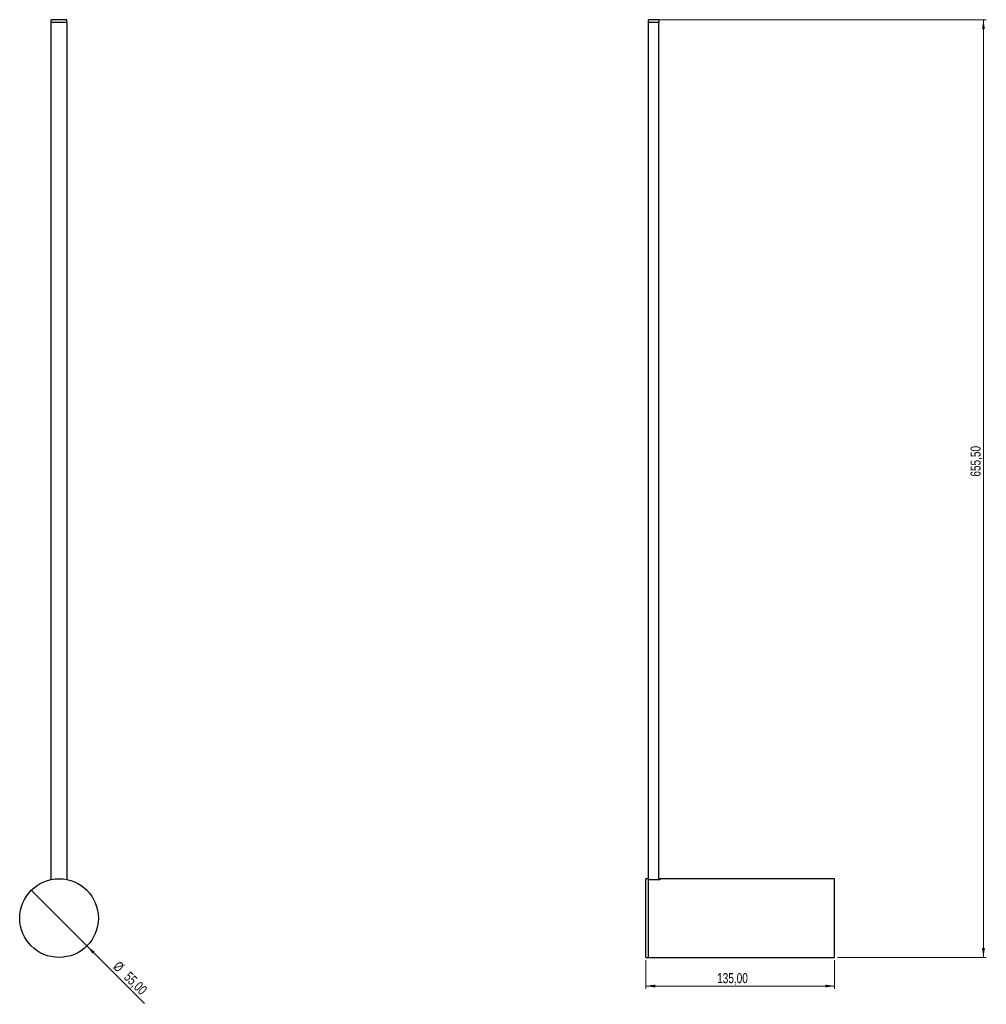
# Model space of a CAD drawing. Header units: millimetres. Extents: x 571 to 909, y 249 to 593.
import ezdxf

# ---------------------------------------------------------------- set-up
doc = ezdxf.new("R2010")
doc.units = ezdxf.units.MM
doc.styles.add('SLDTEXTSTYLE0', font='TXT', dxfattribs={"width": 0.75})
doc.dimstyles.new('SLDDIMSTYLE0', dxfattribs={"dimtxt": 3.5, "dimasz": 3.302, "dimexe": 0, "dimexo": 0.0625, "dimgap": 0.875, "dimtad": 1, "dimlfac": 2, "dimrnd": 1e-09, "dimzin": 12, "dimdsep": 46, "dimtxsty": 'SLDTEXTSTYLE0', "dimblk1": 'NONE', "dimsah": 1, "dimcen": 0, "dimadec": 0, "dimazin": 3, "dimtfac": 1, "dimtmove": 0, "dimatfit": 3, "dimldrblk": 'NONE', "dimfxl": 0, "dimfrac": 2, "dimtolj": 1, "dimtzin": 12, "dimarcsym": 0})
doc.dimstyles.new('SLDDIMSTYLE1', dxfattribs={"dimtxt": 3.5, "dimasz": 3.302, "dimexe": 0, "dimexo": 0.0625, "dimgap": 0.875, "dimtad": 1, "dimlfac": 2, "dimrnd": 1e-09, "dimzin": 12, "dimdsep": 46, "dimtxsty": 'SLDTEXTSTYLE0', "dimsah": 1, "dimcen": 0.09, "dimadec": 0, "dimazin": 3, "dimtfac": 1, "dimtofl": 0, "dimtmove": 0, "dimatfit": 3, "dimfxl": 0, "dimfrac": 2, "dimtolj": 1, "dimtzin": 12, "dimarcsym": 0})

# ---------------------------------------------------------------- blocks, each defined once
blk = doc.blocks.new('_D')
at = {"color": 7, "linetype": 'Continuous', "lineweight": 0}
for q in [(575.36, 288.66), (614.98, 249.04)]:
    blk.add_line((594.81, 269.21), q, dxfattribs=at)
at = {"color": 7, "linetype": 'Continuous', "lineweight": 18}
blk.add_solid([(594.81, 269.21), (596.78, 266.52), (597.5, 267.24)], dxfattribs=at)
at = {"color": 7, "linetype": 'Continuous', "lineweight": 18, "char_height": 3.5, "attachment_point": 1, "rotation": 315, "style": 'SLDTEXTSTYLE0'}
for s, insert in [('%%c', (606.2, 264.18)), ('55,00', (609.97, 260.49))]:
    blk.add_mtext(s, dxfattribs=dict(at, insert=insert))
blk = doc.blocks.new('_None')
blk = doc.blocks.new('_D_1')
at = {"color": 7, "linetype": 'Continuous', "lineweight": 0}
for p, q in [((790.08, 264.19), (790.08, 254.19)), ((856.08, 264.19), (856.08, 254.19)), ((856.08, 255.19), (790.08, 255.19))]:
    blk.add_line(p, q, dxfattribs=at)
at = {"color": 7, "linetype": 'Continuous', "lineweight": 18}
for points in [[(790.08, 255.19), (793.38, 254.68), (793.38, 255.69)], [(856.08, 255.19), (852.78, 255.69), (852.78, 254.68)]]:
    blk.add_solid(points, dxfattribs=at)
at = {"color": 7, "linetype": 'Continuous', "lineweight": 18, "insert": (815.03, 259.7), "char_height": 3.5, "attachment_point": 1, "style": 'SLDTEXTSTYLE0'}
blk.add_mtext('135,00', dxfattribs=at)
blk = doc.blocks.new('_D_2')
at = {"color": 7, "linetype": 'Continuous', "lineweight": 0}
for p, q in [((793.88, 592.94), (909.08, 592.94)), ((908.08, 592.94), (908.08, 265.19)), ((857.08, 265.19), (909.08, 265.19))]:
    blk.add_line(p, q, dxfattribs=at)
at = {"color": 7, "linetype": 'Continuous', "lineweight": 18}
for points in [[(908.08, 592.94), (907.57, 589.63), (908.59, 589.63)], [(908.08, 265.19), (908.59, 268.49), (907.57, 268.49)]]:
    blk.add_solid(points, dxfattribs=at)
at = {"color": 7, "linetype": 'Continuous', "lineweight": 18, "insert": (903.57, 433.23), "char_height": 3.5, "attachment_point": 1, "rotation": 90, "style": 'SLDTEXTSTYLE0'}
blk.add_mtext('655,50', dxfattribs=at)

msp = doc.modelspace()

# ---------------------------------------------------------------- linework, layer by layer
at = {"color": 7, "linetype": 'Continuous', "lineweight": 25}
for p, q in [((582.2828, 292.398), (582.2828, 591.9361)), ((582.3328, 591.9361), (582.2828, 591.9361)), ((587.8328, 592.9361), (582.3328, 592.9361)), ((582.3328, 591.9361), (582.3328, 592.9361)), ((587.8328, 591.9361), (582.3328, 591.9361)), ((587.8328, 591.9361), (587.8328, 592.9361)), ((587.8828, 591.9361), (587.8328, 591.9361)), ((587.8828, 292.398), (587.8828, 591.9361)), ((791.0058, 591.9361), (791.0058, 592.9361)), ((794.7558, 592.9361), (791.0058, 592.9361)), ((791.0808, 591.9361), (791.0058, 591.9361)), ((791.0808, 292.398), (791.0808, 591.9361)), ((794.6808, 591.9361), (791.0808, 591.9361)), ((794.7558, 591.9361), (794.6808, 591.9361)), ((794.6808, 292.3492), (794.6808, 591.9361)), ((794.7558, 591.9361), (794.7558, 592.9361)), ((791.0808, 292.6861), (790.0808, 292.6861)), ((790.0808, 265.1861), (790.0808, 292.6861)), ((856.0808, 292.6861), (794.9808, 292.6861)), ((794.9808, 292.6861), (794.9808, 292.3492)), ((856.0808, 278.9361), (856.0808, 292.6861)), ((791.0808, 265.1861), (791.0808, 292.398)), ((791.0808, 265.1861), (791.0808, 292.3492)), ((794.9808, 292.3492), (791.0808, 292.3492)), ((856.0808, 265.1861), (856.0808, 278.9361)), ((790.0808, 265.1861), (791.0808, 265.1861)), ((791.0808, 265.1861), (856.0808, 265.1861))]:
    msp.add_line(p, q, dxfattribs=at)
msp.add_circle((585.0828, 278.9361), 13.75, dxfattribs=at)

# ---------------------------------------------------------------- dimensions: what is measured, and where the dimension line sits
at = {"color": 7, "linetype": 'Continuous', "lineweight": 18}
dim = msp.add_linear_dim(base=(908.0808, 265.1861), p1=(792.8808, 592.9361), p2=(856.0808, 265.1861), angle=90, dimstyle='SLDDIMSTYLE1', dxfattribs=at)
dim.commit()
dim.dimension.update_dxf_attribs({"geometry": '_D_2', "text_midpoint": (908.0808, 440.3373), "dimtype": 160})
dim = msp.add_diameter_dim_2p(p1=(575.3601, 288.6588), p2=(594.8055, 269.2134), dimstyle='SLDDIMSTYLE0', dxfattribs=at)
dim.commit()
dim.dimension.update_dxf_attribs({"geometry": '_D', "text_midpoint": (609.0825, 254.9364), "dimtype": 163})
dim = msp.add_linear_dim(base=(790.0808, 255.1861), p1=(856.0808, 265.1861), p2=(790.0808, 265.1861), dimstyle='SLDDIMSTYLE1', dxfattribs=at)
dim.commit()
dim.dimension.update_dxf_attribs({"geometry": '_D_1', "text_midpoint": (822.1396, 255.1861), "dimtype": 160})

doc.saveas('drawing.dxf')
